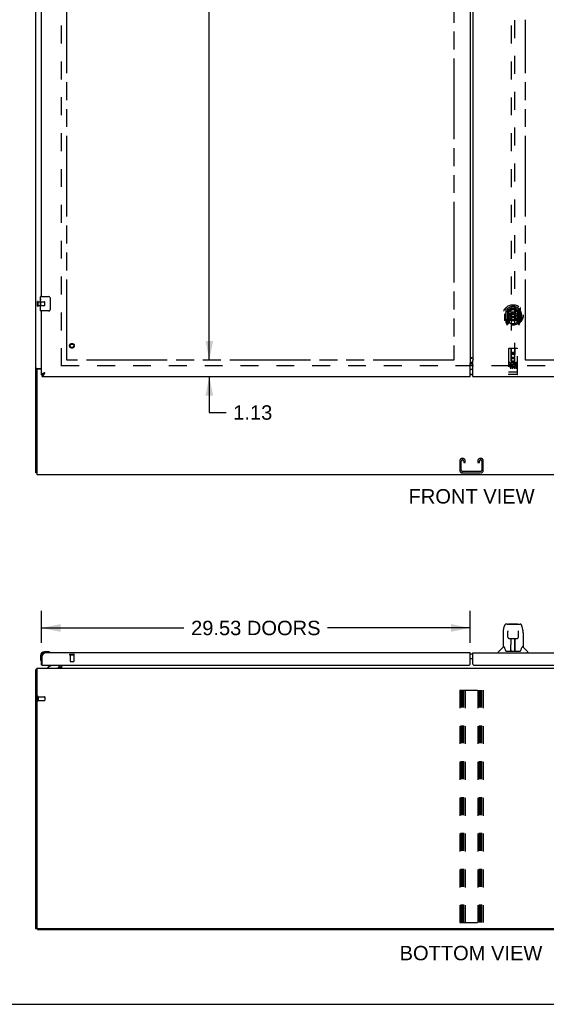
# Model space of a CAD drawing. Header units: inches. Extents: x 0 to 224, y 0 to 145.
# Tile 2 of 12: x 43 to 79, y 0 to 68. Entities that reach past the tile are written whole.
import ezdxf

# ---------------------------------------------------------------- set-up
doc = ezdxf.new("R2010")
doc.units = ezdxf.units.IN
doc.header["$LTSCALE"] = 12.342
doc.header["$MEASUREMENT"] = 0
doc.linetypes.add('HIDDEN', pattern=[0.2, 0.1, -0.1])
doc.linetypes.add('PHANTOM', pattern=[0.8, 0.45, -0.05, 0.1, -0.05, 0.1, -0.05])
doc.layers.get('0').update_dxf_attribs({"linetype": 'CONTINUOUS'})
for name, color, linetype in [('02___PRT_ALL_AXES', 7, 'CONTINUOUS'), ('AVAILABLE_DOOR_SPACE', 7, 'CONTINUOUS'), ('DEFAULT_2', 8, 'HIDDEN'), ('DIMENSIONS', 7, 'CONTINUOUS'), ('GASKET', 7, 'CONTINUOUS')]:
    doc.layers.add(name, color=color, linetype=linetype)
doc.styles.get("Standard").update_dxf_attribs({"font": 'arial.ttf'})
doc.dimstyles.new('DIMSTYLE_1', dxfattribs={"dimtxt": 0.99, "dimasz": 1.32, "dimexe": 0.09, "dimexo": 0.07, "dimgap": 0.0375, "dimtad": 0, "dimtih": 1, "dimtoh": 1, "dimzin": 4, "dimdsep": 46, "dimtxsty": 'Standard', "dimblk": '_FILLED', "dimblk1": '_FILLED', "dimblk2": '_FILLED', "dimcen": 0.09, "dimazin": 1, "dimtfac": 1, "dimtdec": 3, "dimtofl": 0, "dimtmove": 0, "dimatfit": 3, "dimldrblk": '_FILLED', "dimfxl": 1, "dimtolj": 1, "dimtzin": 4, "dimarcsym": 0})

# ---------------------------------------------------------------- blocks, each defined once
blk = doc.blocks.new('_FILLED')
at = {"color": 0, "linetype": 'ByBlock'}
blk.add_solid([(0, 0), (-1, 0.2), (-1, -0.2)], dxfattribs=at)
blk = doc.blocks.new('*D11')
at = {"layer": 'DIMENSIONS', "color": 2, "linetype": 'Continuous'}
for p, q in [((44.097, 24.883), (44.097, 27.097)), ((73.628, 24.883), (73.628, 27.097)), ((44.097, 25.909), (53.915, 25.909)), ((73.628, 25.909), (63.811, 25.909))]:
    blk.add_line(p, q, dxfattribs=at)
at = {"layer": 'DIMENSIONS', "color": 2, "linetype": 'Continuous', "xscale": 1.32, "yscale": 1.32, "zscale": 1.32, "rotation": 180}
blk.add_blockref('_FILLED', (44.097, 25.909), dxfattribs=at)
at = {"layer": 'DIMENSIONS', "color": 2, "linetype": 'Continuous', "xscale": 1.32, "yscale": 1.32, "zscale": 1.32}
blk.add_blockref('_FILLED', (73.628, 25.909), dxfattribs=at)
at = {"layer": 'DIMENSIONS', "color": 2, "linetype": 'Continuous', "insert": (58.863, 26.404), "char_height": 0.99, "width": 8.90632, "attachment_point": 2, "line_spacing_factor": 0.9}
blk.add_mtext('29.53 DOORS', dxfattribs=at)
blk = doc.blocks.new('*D16')
at = {"layer": 'DIMENSIONS', "color": 2, "linetype": 'Continuous'}
for p, q in [((72.503, 85.564), (70.286, 85.564)), ((73.628, 85.564), (76.268, 85.564))]:
    blk.add_line(p, q, dxfattribs=at)
at = {"layer": 'DIMENSIONS', "color": 2, "linetype": 'Continuous', "xscale": 1.32, "yscale": 1.32, "zscale": 1.32}
blk.add_blockref('_FILLED', (72.503, 85.564), dxfattribs=at)
at = {"layer": 'DIMENSIONS', "color": 2, "linetype": 'Continuous', "xscale": 1.32, "yscale": 1.32, "zscale": 1.32, "rotation": 180}
blk.add_blockref('_FILLED', (73.628, 85.564), dxfattribs=at)
at = {"layer": 'DIMENSIONS', "color": 2, "linetype": 'Continuous', "insert": (69.791, 86.059), "char_height": 0.99, "width": 2.6903, "attachment_point": 3, "line_spacing_factor": 0.9}
blk.add_mtext('1.13', dxfattribs=at)
blk = doc.blocks.new('*D20')
at = {"layer": 'DIMENSIONS', "color": 2, "linetype": 'Continuous'}
for p, q in [((55.659, 44.356), (55.659, 46.996)), ((55.659, 43.231), (55.659, 40.742)), ((55.659, 40.742), (56.814, 40.742))]:
    blk.add_line(p, q, dxfattribs=at)
at = {"layer": 'DIMENSIONS', "color": 2, "linetype": 'Continuous', "xscale": 1.32, "yscale": 1.32, "zscale": 1.32}
for p, rotation in [((55.659, 44.356), 270), ((55.659, 43.231), 90)]:
    blk.add_blockref('_FILLED', p, dxfattribs=dict(at, rotation=rotation))
at = {"layer": 'DIMENSIONS', "color": 2, "linetype": 'Continuous', "insert": (57.309, 41.237), "char_height": 0.99, "width": 2.6903, "attachment_point": 1, "line_spacing_factor": 0.9}
blk.add_mtext('1.13', dxfattribs=at)
blk = doc.blocks.new('*D21')
at = {"layer": 'DIMENSIONS', "color": 2, "linetype": 'Continuous'}
for p, q in [((55.659, 104.606), (55.659, 75.471)), ((55.659, 44.356), (55.659, 72.006))]:
    blk.add_line(p, q, dxfattribs=at)
at = {"layer": 'DIMENSIONS', "color": 2, "linetype": 'Continuous', "xscale": 1.32, "yscale": 1.32, "zscale": 1.32}
for p, rotation in [((55.659, 104.606), 90), ((55.659, 44.356), 270)]:
    blk.add_blockref('_FILLED', p, dxfattribs=dict(at, rotation=rotation))
at = {"layer": 'DIMENSIONS', "color": 2, "linetype": 'Continuous', "insert": (55.659, 74.976), "char_height": 0.99, "width": 3.45948, "attachment_point": 2, "line_spacing_factor": 0.9}
blk.add_mtext('60.25\\Ptyp.', dxfattribs=at)

msp = doc.modelspace()

# ---------------------------------------------------------------- linework, layer by layer
at = {"color": 3, "linetype": 'Continuous'}
for p, q in [((43.722, 36.585), (43.722, 108.377)), ((73.628, 104.707), (73.628, 44.255)), ((73.816, 104.572), (73.816, 44.39)), ((44.097, 48.731), (44.097, 73.981)), ((44.097, 43.335), (44.097, 47.731)), ((73.628, 43.231), (73.628, 44.121)), ((73.631, 44.454), (73.635, 44.455)), ((73.652, 44.21), (73.816, 44.21)), ((73.771, 44.52), (73.751, 44.513)), ((73.816, 44.39), (73.823, 44.39)), ((73.816, 43.231), (73.816, 44.331)), ((73.823, 44.39), (73.827, 44.385)), ((43.774, 43.661), (43.774, 36.481)), ((43.792, 43.773), (44.097, 43.773)), ((44.097, 43.721), (43.834, 43.721)), ((44.139, 43.231), (73.628, 43.231)), ((73.816, 43.231), (103.306, 43.231)), ((43.774, 36.481), (103.67, 36.481)), ((44.097, 23.351), (44.097, 23.959)), ((44.139, 23.371), (44.139, 23.959)), ((73.628, 24.205), (44.344, 24.205)), ((73.628, 23.414), (73.628, 24.205)), ((73.816, 23.414), (73.816, 24.205)), ((73.816, 24.205), (103.101, 24.205)), ((43.774, 23.147), (43.774, 5.262)), ((43.774, 23.147), (103.67, 23.147)), ((44.159, 23.351), (73.566, 23.351)), ((45.326, 23.187), (45.327, 23.185)), ((45.327, 23.185), (45.328, 23.185)), ((45.328, 23.185), (45.332, 23.178)), ((45.368, 23.29), (45.368, 23.351)), ((45.472, 23.351), (45.472, 23.147)), ((73.878, 23.351), (103.286, 23.351)), ((43.722, 5.199), (43.722, 23.043)), ((103.608, 5.199), (43.837, 5.199))]:
    msp.add_line(p, q, dxfattribs=at)
at = {"color": 7, "linetype": 'Continuous'}
for p, q in [((44.037, 48.57), (44.037, 48.716)), ((44.037, 48.313), (44.037, 48.346)), ((44.037, 48.116), (44.037, 48.147)), ((44.052, 48.731), (44.592, 48.731)), ((44.692, 48.631), (44.692, 47.831)), ((44.037, 47.746), (44.037, 47.885)), ((44.592, 47.731), (44.052, 47.731)), ((73.628, 44.101), (73.816, 44.101)), ((73.816, 44.111), (73.652, 44.111)), ((43.826, 43.733), (43.722, 43.733)), ((43.826, 43.721), (43.826, 43.733)), ((44.097, 43.335), (44.139, 43.335)), ((44.139, 43.231), (44.139, 43.335)), ((44.19, 43.346), (44.198, 43.35)), ((73.816, 43.361), (73.628, 43.361)), ((43.774, 36.585), (43.722, 36.585)), ((75.914, 25.714), (75.979, 26.019)), ((76.183, 26.174), (76.103, 26.174)), ((76.184, 26.174), (76.991, 26.174)), ((76.189, 26.174), (76.188, 26.174)), ((76.294, 26.185), (76.881, 26.185)), ((76.992, 26.174), (77.072, 26.174)), ((77.196, 26.019), (77.261, 25.714)), ((75.898, 25.571), (75.898, 24.599)), ((76.221, 25.662), (76.201, 25.662)), ((76.22, 25.698), (76.22, 25.694)), ((76.22, 25.694), (76.22, 25.69)), ((76.22, 25.69), (76.221, 25.682)), ((76.221, 25.682), (76.221, 25.671)), ((76.228, 25.267), (76.221, 25.671)), ((76.308, 25.189), (76.428, 25.189)), ((76.438, 24.343), (76.453, 25.19)), ((76.446, 24.774), (76.446, 25.19)), ((76.452, 25.126), (76.446, 25.126)), ((76.464, 25.19), (76.711, 25.19)), ((76.713, 24.323), (76.698, 25.19)), ((76.699, 25.126), (76.729, 25.126)), ((76.702, 25.19), (76.702, 25.126)), ((76.729, 24.323), (76.729, 25.19)), ((76.747, 25.189), (76.867, 25.189)), ((76.947, 25.267), (76.954, 25.679)), ((76.954, 25.688), (76.955, 25.692)), ((76.954, 25.679), (76.954, 25.688)), ((76.974, 25.662), (76.954, 25.662)), ((77.276, 25.57), (77.276, 24.599)), ((75.893, 24.593), (75.595, 24.295)), ((75.972, 24.599), (75.898, 24.599)), ((76.449, 24.965), (76.446, 24.965)), ((76.449, 24.953), (76.446, 24.953)), ((76.729, 24.965), (76.702, 24.965)), ((76.729, 24.953), (76.702, 24.953)), ((76.706, 24.725), (76.729, 24.725)), ((76.729, 24.721), (76.707, 24.721)), ((77.276, 24.599), (77.203, 24.599)), ((77.282, 24.593), (77.58, 24.295)), ((44.037, 24.002), (44.037, 23.746)), ((44.037, 23.746), (44.04, 23.708)), ((44.097, 23.959), (44.139, 23.959)), ((44.557, 24.265), (44.3, 24.265)), ((44.344, 24.205), (44.3, 24.205)), ((44.594, 24.262), (44.557, 24.265)), ((44.692, 24.218), (44.685, 24.22)), ((73.816, 24.101), (73.628, 24.101)), ((73.816, 23.781), (73.628, 23.781)), ((75.584, 24.205), (75.584, 24.268)), ((76.066, 24.347), (76.072, 24.339)), ((76.102, 24.323), (77.073, 24.323)), ((76.439, 24.395), (76.439, 24.369)), ((76.446, 24.323), (76.446, 24.328)), ((76.713, 24.369), (76.712, 24.395)), ((77.591, 24.205), (77.591, 24.268)), ((44.082, 23.617), (44.083, 23.613)), ((44.083, 23.613), (44.083, 23.612)), ((44.159, 23.351), (44.097, 23.351)), ((44.777, 23.324), (44.539, 23.186)), ((44.539, 23.147), (44.539, 23.186)), ((45.326, 23.351), (45.326, 23.304)), ((45.326, 23.186), (45.326, 23.187)), ((45.364, 23.148), (45.329, 23.183)), ((43.774, 23.043), (43.722, 23.043)), ((43.826, 5.199), (43.722, 5.199)), ((43.826, 5.147), (43.826, 5.2)), ((43.826, 5.147), (103.618, 5.147)), ((0, 0), (224.4, 0))]:
    msp.add_line(p, q, dxfattribs=at)
for points in [[(44.685, 48.667), (44.687, 48.661), (44.689, 48.656), (44.69, 48.65), (44.691, 48.643), (44.692, 48.637), (44.692, 48.631)], [(44.692, 47.831), (44.692, 47.825), (44.691, 47.818), (44.69, 47.812), (44.689, 47.806), (44.687, 47.8), (44.685, 47.795)], [(73.652, 44.111), (73.646, 44.111), (73.641, 44.111), (73.636, 44.112), (73.631, 44.112), (73.628, 44.112)], [(43.847, 43.75), (43.842, 43.748), (43.84, 43.747), (43.837, 43.746), (43.835, 43.744), (43.833, 43.743), (43.831, 43.741), (43.829, 43.74), (43.828, 43.739), (43.827, 43.737), (43.827, 43.736), (43.826, 43.734), (43.826, 43.733)], [(43.867, 43.773), (43.867, 43.771), (43.866, 43.77), (43.866, 43.768), (43.865, 43.766), (43.865, 43.764), (43.864, 43.763), (43.862, 43.761), (43.861, 43.76), (43.859, 43.758), (43.857, 43.757), (43.856, 43.755), (43.854, 43.754), (43.851, 43.753), (43.849, 43.752), (43.847, 43.75)], [(44.198, 43.35), (44.207, 43.354), (44.216, 43.359), (44.224, 43.364), (44.233, 43.37), (44.241, 43.377), (44.25, 43.384), (44.258, 43.391), (44.267, 43.398), (44.275, 43.406), (44.284, 43.414), (44.292, 43.423), (44.301, 43.432), (44.31, 43.441), (44.318, 43.45), (44.327, 43.459), (44.335, 43.468), (44.344, 43.477)], [(44.344, 43.477), (44.333, 43.47), (44.321, 43.463), (44.31, 43.456), (44.3, 43.449), (44.289, 43.442), (44.279, 43.435), (44.269, 43.428), (44.26, 43.421), (44.251, 43.413), (44.243, 43.406), (44.235, 43.399), (44.228, 43.392), (44.222, 43.385), (44.217, 43.378), (44.212, 43.371), (44.208, 43.363), (44.205, 43.356), (44.204, 43.352)], [(44.139, 43.335), (44.147, 43.335), (44.156, 43.336), (44.164, 43.338), (44.173, 43.34), (44.181, 43.343), (44.19, 43.346)], [(76.103, 26.174), (76.099, 26.174), (76.083, 26.172), (76.069, 26.167), (76.055, 26.16), (76.042, 26.152), (76.031, 26.142), (76.022, 26.13), (76.014, 26.118), (76.006, 26.105), (76, 26.09), (75.993, 26.074), (75.988, 26.055), (75.982, 26.034), (75.979, 26.019)], [(77.173, 26.096), (77.167, 26.109), (77.16, 26.12), (77.153, 26.131), (77.144, 26.141), (77.135, 26.15), (77.124, 26.158), (77.113, 26.164), (77.1, 26.169), (77.087, 26.172), (77.072, 26.174)], [(77.196, 26.019), (77.194, 26.031), (77.189, 26.05), (77.184, 26.067), (77.178, 26.082), (77.173, 26.096)], [(75.914, 25.714), (75.908, 25.682), (75.902, 25.64), (75.899, 25.597), (75.898, 25.571)], [(76.22, 25.702), (76.22, 25.703), (76.22, 25.702), (76.22, 25.702), (76.22, 25.701), (76.22, 25.7), (76.22, 25.699), (76.22, 25.698)], [(76.228, 25.267), (76.229, 25.255), (76.232, 25.242), (76.238, 25.23), (76.245, 25.219), (76.254, 25.21), (76.264, 25.202), (76.276, 25.196), (76.288, 25.192), (76.3, 25.19), (76.307, 25.189)], [(76.428, 25.189), (76.431, 25.189), (76.441, 25.19), (76.449, 25.19), (76.458, 25.19), (76.464, 25.19)], [(76.711, 25.19), (76.719, 25.19), (76.727, 25.19), (76.736, 25.19), (76.745, 25.189), (76.747, 25.189)], [(76.868, 25.189), (76.876, 25.19), (76.889, 25.192), (76.901, 25.197), (76.912, 25.203), (76.922, 25.211), (76.931, 25.221), (76.938, 25.232), (76.943, 25.244), (76.946, 25.257), (76.947, 25.267)], [(76.955, 25.692), (76.955, 25.696), (76.955, 25.698), (76.955, 25.699), (76.955, 25.701), (76.955, 25.701), (76.955, 25.702), (76.955, 25.702)], [(77.276, 25.57), (77.276, 25.598), (77.273, 25.64), (77.267, 25.683), (77.261, 25.714)], [(75.968, 24.599), (75.974, 24.589), (75.987, 24.561), (76.002, 24.526), (76.018, 24.483), (76.034, 24.434), (76.049, 24.387)], [(77.126, 24.387), (77.14, 24.433), (77.156, 24.481), (77.172, 24.524), (77.187, 24.56), (77.201, 24.589), (77.207, 24.599)], [(76.049, 24.387), (76.051, 24.379), (76.056, 24.366), (76.061, 24.355), (76.066, 24.347)], [(76.072, 24.339), (76.078, 24.333), (76.084, 24.328), (76.092, 24.325), (76.1, 24.323), (76.101, 24.323)], [(77.074, 24.323), (77.075, 24.323), (77.083, 24.325), (77.09, 24.328), (77.097, 24.333)], [(77.097, 24.333), (77.103, 24.339), (77.108, 24.346)], [(77.108, 24.346), (77.114, 24.355), (77.118, 24.366), (77.123, 24.378), (77.126, 24.387)], [(44.083, 23.612), (44.084, 23.61), (44.084, 23.61)]]:
    msp.add_lwpolyline(points, dxfattribs=at)
at = {"color": 3, "linetype": 'Continuous'}
for points in [[(73.622, 44.18), (73.62, 44.178), (73.619, 44.176), (73.618, 44.174), (73.617, 44.173), (73.616, 44.172), (73.616, 44.171), (73.615, 44.171), (73.615, 44.17), (73.615, 44.17), (73.615, 44.169), (73.616, 44.169), (73.616, 44.168), (73.617, 44.167), (73.617, 44.166), (73.618, 44.165), (73.619, 44.164), (73.619, 44.162), (73.62, 44.161), (73.621, 44.159), (73.622, 44.157), (73.622, 44.154), (73.623, 44.152), (73.624, 44.149), (73.624, 44.146), (73.625, 44.142), (73.626, 44.138), (73.627, 44.134), (73.627, 44.13), (73.628, 44.126), (73.628, 44.121)], [(73.626, 44.212), (73.631, 44.212), (73.636, 44.211), (73.641, 44.211), (73.646, 44.211), (73.652, 44.21)], [(73.751, 44.513), (73.741, 44.51), (73.731, 44.506), (73.721, 44.503), (73.712, 44.499), (73.703, 44.496), (73.694, 44.493), (73.686, 44.489), (73.678, 44.486), (73.67, 44.482), (73.663, 44.479), (73.657, 44.475), (73.651, 44.472), (73.646, 44.469), (73.641, 44.465), (73.637, 44.462), (73.634, 44.458), (73.632, 44.455), (73.631, 44.454)], [(73.635, 44.455), (73.65, 44.46), (73.665, 44.466), (73.68, 44.472), (73.695, 44.48), (73.71, 44.487), (73.726, 44.495), (73.741, 44.503), (73.756, 44.512), (73.771, 44.52)], [(73.828, 44.377), (73.827, 44.376), (73.827, 44.376), (73.826, 44.374), (73.825, 44.373), (73.825, 44.372), (73.824, 44.37), (73.823, 44.368), (73.823, 44.366), (73.822, 44.364), (73.821, 44.362), (73.821, 44.36), (73.82, 44.357), (73.82, 44.354), (73.819, 44.351), (73.818, 44.349), (73.818, 44.346), (73.817, 44.342), (73.817, 44.339), (73.816, 44.335), (73.816, 44.331)], [(73.827, 44.385), (73.827, 44.384), (73.828, 44.383), (73.829, 44.382), (73.829, 44.381), (73.829, 44.381), (73.829, 44.38), (73.829, 44.38), (73.829, 44.379), (73.828, 44.379), (73.828, 44.377)], [(43.758, 43.759), (43.754, 43.757), (43.75, 43.756), (43.746, 43.755), (43.743, 43.753), (43.74, 43.752), (43.737, 43.751), (43.734, 43.749), (43.731, 43.747), (43.729, 43.746), (43.727, 43.744), (43.726, 43.742), (43.724, 43.74), (43.723, 43.739), (43.723, 43.737), (43.722, 43.735), (43.722, 43.733)], [(43.792, 43.773), (43.79, 43.772), (43.788, 43.77), (43.785, 43.769), (43.781, 43.767), (43.778, 43.766), (43.774, 43.764), (43.77, 43.763), (43.766, 43.762), (43.758, 43.759)], [(44.207, 43.424), (44.194, 43.418), (44.181, 43.412), (44.169, 43.406), (44.158, 43.4), (44.148, 43.394), (44.139, 43.388), (44.13, 43.382), (44.123, 43.377), (44.116, 43.371), (44.11, 43.365), (44.106, 43.359), (44.102, 43.353), (44.099, 43.347), (44.098, 43.341), (44.097, 43.335)], [(44.344, 43.477), (44.328, 43.472), (44.312, 43.466), (44.296, 43.46), (44.28, 43.454), (44.264, 43.448), (44.249, 43.442), (44.235, 43.436), (44.22, 43.43), (44.207, 43.424)], [(44.258, 43.327), (44.267, 43.341), (44.275, 43.354), (44.284, 43.368), (44.292, 43.383), (44.301, 43.398), (44.31, 43.414), (44.318, 43.429), (44.327, 43.445), (44.335, 43.461), (44.344, 43.477)], [(44.139, 43.231), (44.147, 43.231), (44.156, 43.233), (44.164, 43.236), (44.173, 43.239), (44.181, 43.244), (44.19, 43.25), (44.198, 43.256), (44.207, 43.264), (44.216, 43.273), (44.224, 43.282), (44.233, 43.292), (44.241, 43.303), (44.25, 43.315), (44.258, 43.327)], [(44.139, 23.959), (44.147, 23.975), (44.156, 23.991), (44.164, 24.007), (44.173, 24.022), (44.181, 24.038), (44.19, 24.053), (44.198, 24.068), (44.207, 24.082), (44.216, 24.096), (44.224, 24.109), (44.233, 24.121), (44.241, 24.133), (44.25, 24.144), (44.258, 24.154), (44.267, 24.164), (44.275, 24.172), (44.284, 24.18), (44.292, 24.186), (44.301, 24.192), (44.31, 24.197), (44.318, 24.2), (44.327, 24.203), (44.335, 24.205), (44.344, 24.205)], [(43.758, 23.059), (43.75, 23.057), (43.746, 23.057), (43.743, 23.056), (43.74, 23.055), (43.737, 23.054), (43.734, 23.054), (43.731, 23.053), (43.729, 23.052), (43.727, 23.051), (43.726, 23.05), (43.724, 23.048), (43.723, 23.047), (43.723, 23.046), (43.722, 23.045), (43.722, 23.043)], [(43.774, 23.063), (43.774, 23.063), (43.77, 23.062), (43.766, 23.061), (43.762, 23.06), (43.758, 23.059)], [(45.325, 23.188), (45.325, 23.188), (45.326, 23.187), (45.326, 23.187), (45.326, 23.187)], [(45.332, 23.178), (45.334, 23.176), (45.335, 23.174), (45.337, 23.172), (45.339, 23.17)], [(45.339, 23.17), (45.341, 23.168), (45.343, 23.165), (45.345, 23.163), (45.347, 23.161), (45.349, 23.158), (45.352, 23.156), (45.354, 23.154), (45.356, 23.152), (45.359, 23.15), (45.361, 23.149), (45.363, 23.148)]]:
    msp.add_lwpolyline(points, dxfattribs=at)
at = {"color": 7, "linetype": 'Continuous'}
for centre, radius, start, end in [((44.052, 48.716), 0.015, 90, 180), ((44.592, 48.631), 0.1, 21.19986, 90), ((44.052, 47.746), 0.015, 180, 270), ((44.592, 47.831), 0.1, 270, 338.79459), ((73.726, 43.921), 0.18, 90, 122.81069), ((73.726, 43.541), 0.18, 237.18931, 270), ((76.294, 26.166), 0.0197, 90, 156.39296), ((76.881, 26.166), 0.0197, 23.60704, 90), ((75.907, 24.579), 0.0197, 90, 135), ((77.268, 24.579), 0.0197, 45, 90), ((44.3, 24.002), 0.263, 90, 180), ((44.287, 23.746), 0.25, 180, 210.88989), ((44.3, 24.002), 0.203, 90, 180), ((44.557, 24.015), 0.25, 59.11011, 90), ((44.677, 24.22), 0.015, 270, 353.62041), ((44.677, 24.217), 0.015, 6.37959, 59.11011), ((75.623, 24.268), 0.0394, 135, 180), ((76.458, 24.343), 0.0197, 179, 270), ((76.458, 24.343), 0.0197, 260.73897, 269.92316), ((76.693, 24.343), 0.0197, 270, 1), ((76.693, 24.343), 0.0197, 270.07713, 272.64688), ((77.552, 24.268), 0.0394, 0, 45), ((44.086, 23.625), 0.015, 210.88989, 263.62041), ((44.082, 23.625), 0.015, 276.37959, 360), ((44.727, 23.411), 0.1, 300.09201, 323.45319), ((45.169, 23.304), 0.157, 270, 360), ((45.226, 23.29), 0.246, 324.67352, 360)]:
    msp.add_arc(centre, radius, start, end, dxfattribs=at)
at = {"color": 3, "linetype": 'Continuous'}
for centre, radius, start, end in [((43.834, 43.661), 0.06, 90, 180), ((44.344, 23.959), 0.246, 90, 180), ((44.159, 23.371), 0.02, 180, 270), ((45.226, 23.29), 0.142, 270, 360), ((73.566, 23.414), 0.0625, 270, 360), ((73.878, 23.414), 0.0625, 180, 270), ((43.837, 5.262), 0.0625, 180, 270)]:
    msp.add_arc(centre, radius, start, end, dxfattribs=at)
at = {"color": 7, "linetype": 'Continuous'}
for centre, major_axis, start_param, end_param in [((76.438, 24.363), (0, 0.0394), -2.940151, -2.835574), ((76.713, 24.363), (0.0394, 0), -1.876815, -1.570796)]:
    msp.add_ellipse(centre, major_axis=major_axis, ratio=1, start_param=start_param, end_param=end_param, dxfattribs=at)
at = {"layer": '02___PRT_ALL_AXES', "color": 8, "linetype": 'HIDDEN'}
for p, q in [((43.869, 48.107), (43.869, 48.355)), ((43.869, 48.355), (44.316, 48.355)), ((43.869, 48.107), (44.316, 48.107)), ((76.87, 44.192), (76.305, 44.192)), ((76.443, 44.07), (76.351, 44.07)), ((76.351, 44.07), (76.351, 44.027)), ((76.819, 44.07), (76.663, 44.07)), ((76.663, 44.07), (76.663, 44.057)), ((76.819, 44.07), (76.819, 44.027)), ((76.443, 44.027), (76.351, 44.027)), ((76.447, 43.984), (76.401, 43.984)), ((76.507, 43.899), (76.414, 43.899)), ((76.507, 43.857), (76.414, 43.857)), ((76.443, 43.943), (76.415, 43.943)), ((76.507, 43.899), (76.507, 43.857)), ((76.639, 43.905), (76.656, 43.866)), ((76.663, 44.034), (76.65, 44.016)), ((76.66, 44.059), (76.663, 44.057)), ((76.663, 44.034), (76.663, 43.857)), ((76.819, 43.857), (76.663, 43.857)), ((76.819, 44.027), (76.706, 44.027)), ((76.706, 44.027), (76.706, 43.984)), ((76.798, 43.984), (76.706, 43.984)), ((76.798, 43.941), (76.706, 43.941)), ((76.706, 43.941), (76.706, 43.899)), ((76.819, 43.899), (76.706, 43.899)), ((76.798, 43.984), (76.798, 43.941)), ((76.819, 43.899), (76.819, 43.857)), ((76.87, 43.364), (76.305, 43.364)), ((46.077, 24.058), (46.077, 23.611)), ((46.077, 24.058), (46.325, 24.058)), ((46.325, 24.058), (46.325, 23.611)), ((43.869, 21.167), (43.869, 20.919)), ((43.869, 21.167), (44.316, 21.167)), ((43.869, 20.919), (44.316, 20.919))]:
    msp.add_line(p, q, dxfattribs=at)
at = {"layer": '02___PRT_ALL_AXES', "color": 7, "linetype": 'Continuous'}
for p, q in [((44.037, 48.57), (44.037, 48.716)), ((44.037, 48.313), (44.037, 48.569)), ((44.043, 48.514), (44.037, 48.514)), ((44.037, 48.346), (44.044, 48.346)), ((44.037, 47.746), (44.037, 48.31)), ((44.039, 48.283), (44.037, 48.283)), ((44.037, 48.152), (44.043, 48.152)), ((44.039, 48.285), (44.04, 48.263)), ((44.044, 48.346), (44.044, 48.482)), ((44.037, 48.116), (44.044, 48.116)), ((44.037, 48.053), (44.044, 48.053)), ((44.037, 47.885), (44.044, 47.885)), ((44.044, 47.885), (44.044, 48.116))]:
    msp.add_line(p, q, dxfattribs=at)
for points in [[(44.037, 48.57), (44.037, 48.567), (44.038, 48.562), (44.038, 48.557), (44.04, 48.543)], [(44.037, 48.313), (44.037, 48.304), (44.038, 48.295), (44.039, 48.285)], [(44.04, 48.543), (44.041, 48.536), (44.042, 48.528), (44.043, 48.519)], [(44.04, 48.263), (44.041, 48.252), (44.042, 48.24), (44.043, 48.227), (44.044, 48.215), (44.044, 48.202), (44.044, 48.189), (44.044, 48.176), (44.044, 48.163), (44.043, 48.151), (44.042, 48.139), (44.041, 48.127)], [(44.043, 48.519), (44.043, 48.51), (44.044, 48.501), (44.044, 48.492), (44.044, 48.482)]]:
    msp.add_lwpolyline(points, dxfattribs=at)
at = {"layer": '02___PRT_ALL_AXES', "color": 8, "linetype": 'HIDDEN'}
for centre, radius in [((46.201, 45.335), 0.124), ((76.587, 44.809), 0.085)]:
    msp.add_circle(centre, radius, dxfattribs=at)
for centre, radius, start, end in [((76.443, 44.006), 0.0635, 270, 90), ((76.613, 43.963), 0.107, 64.26362, 293.40274), ((76.414, 43.921), 0.0644, 102.29948, 270.07752), ((76.414, 43.921), 0.0219, 89.90115, 270), ((76.443, 44.005), 0.0219, 280.307, 90), ((76.613, 43.963), 0.0639, 54.88948, 293.40261)]:
    msp.add_arc(centre, radius, start, end, dxfattribs=at)
at = {"layer": '02___PRT_ALL_AXES', "color": 7, "linetype": 'Continuous'}
for start, end in [(175.10153, 175.5324), (170.84979, 171.3733)]:
    msp.add_arc((44.3, 24.002), 0.263, start, end, dxfattribs=at)
msp.add_ellipse((44.3, 48.147), major_axis=(0.263, 0), ratio=0.432808, start_param=3.141593, end_param=3.321581, dxfattribs=at)
at = {"layer": 'AVAILABLE_DOOR_SPACE', "color": 4, "linetype": 'PHANTOM'}
for p, q in [((45.847, 44.356), (45.847, 104.606)), ((72.503, 104.606), (72.503, 44.356)), ((77.441, 44.356), (77.441, 67.785)), ((72.503, 44.356), (45.847, 44.356)), ((101.597, 44.356), (77.441, 44.356))]:
    msp.add_line(p, q, dxfattribs=at)
at = {"layer": 'DEFAULT_2', "color": 8, "linetype": 'HIDDEN'}
for p, q in [((45.472, 43.929), (45.472, 105.033)), ((76.462, 72.311), (76.462, 44.309)), ((76.712, 44.309), (76.712, 72.311)), ((43.826, 48.089), (43.826, 48.373)), ((43.869, 48.089), (43.869, 48.373)), ((44.326, 48.117), (44.326, 48.345)), ((76.005, 47.462), (76.02, 47.462)), ((76.005, 47.462), (76.005, 47.074)), ((76.012, 47.527), (76.013, 47.53)), ((76.012, 47.07), (76.012, 47.527)), ((76.087, 47.946), (76.087, 46.979)), ((76.205, 47.892), (76.205, 46.876)), ((76.212, 47.886), (76.212, 46.882)), ((76.305, 47.144), (76.305, 47.776)), ((76.312, 47.846), (76.312, 47.743)), ((76.424, 47.118), (76.455, 47.462)), ((76.425, 47.802), (76.455, 47.462)), ((76.72, 47.462), (76.455, 47.462)), ((76.75, 47.802), (76.72, 47.462)), ((76.751, 47.118), (76.72, 47.462)), ((76.862, 47.743), (76.862, 47.846)), ((76.87, 47.776), (76.87, 47.144)), ((76.962, 47.886), (76.962, 46.882)), ((76.97, 47.892), (76.97, 46.876)), ((77.087, 46.979), (77.087, 47.946)), ((77.17, 47.462), (77.155, 47.462)), ((77.162, 47.527), (77.162, 47.53)), ((77.162, 47.07), (77.162, 47.527)), ((77.17, 47.462), (77.17, 47.074)), ((76.092, 46.968), (76.162, 46.793)), ((76.205, 47.133), (76.145, 47.133)), ((76.145, 47.133), (76.145, 46.983)), ((76.145, 46.983), (76.205, 46.983)), ((76.183, 47.055), (76.153, 47.009)), ((76.157, 47.001), (76.212, 47.001)), ((76.183, 46.891), (76.188, 46.888)), ((76.191, 46.796), (76.205, 46.876)), ((76.282, 46.832), (76.212, 46.941)), ((76.215, 47.115), (76.215, 46.907)), ((76.305, 47.135), (76.232, 47.135)), ((76.312, 47.182), (76.312, 46.929)), ((76.862, 46.929), (76.862, 47.182)), ((76.942, 47.135), (76.87, 47.135)), ((76.962, 46.941), (76.892, 46.832)), ((76.96, 46.907), (76.96, 47.115)), ((76.962, 47.001), (77.017, 47.001)), ((77.03, 47.133), (76.97, 47.133)), ((76.97, 46.983), (77.03, 46.983)), ((76.97, 46.876), (76.984, 46.796)), ((76.991, 46.89), (76.991, 46.891)), ((76.991, 46.891), (76.992, 46.891)), ((76.991, 46.891), (76.992, 46.891)), ((77.022, 47.009), (76.992, 47.055)), ((77.013, 46.793), (77.083, 46.968)), ((77.03, 46.983), (77.03, 47.133)), ((76.275, 45.119), (76.275, 43.394)), ((76.87, 45.149), (76.305, 45.149)), ((76.461, 44.309), (76.457, 45.119)), ((76.587, 44.881), (76.525, 44.845)), ((76.525, 44.845), (76.535, 44.839)), ((76.525, 44.845), (76.525, 44.773)), ((76.525, 44.773), (76.535, 44.779)), ((76.525, 44.773), (76.587, 44.737)), ((76.587, 44.87), (76.535, 44.839)), ((76.535, 44.839), (76.535, 44.779)), ((76.535, 44.779), (76.587, 44.748)), ((76.65, 44.845), (76.587, 44.881)), ((76.587, 44.881), (76.587, 44.87)), ((76.64, 44.839), (76.587, 44.87)), ((76.587, 44.748), (76.64, 44.779)), ((76.587, 44.737), (76.65, 44.773)), ((76.587, 44.737), (76.587, 44.748)), ((76.65, 44.845), (76.64, 44.839)), ((76.64, 44.779), (76.64, 44.839)), ((76.65, 44.773), (76.64, 44.779)), ((76.65, 44.773), (76.65, 44.845)), ((76.714, 44.309), (76.717, 45.119)), ((76.9, 43.394), (76.9, 45.119)), ((76.305, 44.192), (76.87, 44.192)), ((76.376, 44.176), (76.548, 44.176)), ((76.4, 44.061), (76.4, 43.755)), ((76.46, 44.559), (76.715, 44.559)), ((76.461, 44.309), (76.462, 44.309)), ((76.462, 44.309), (76.712, 44.309)), ((76.672, 44.434), (76.502, 44.434)), ((76.525, 44.061), (76.525, 43.755)), ((76.626, 44.176), (76.798, 44.176)), ((76.65, 44.061), (76.65, 43.755)), ((76.712, 44.309), (76.714, 44.309)), ((76.775, 44.061), (76.775, 43.755)), ((45.472, 43.981), (101.972, 43.981)), ((76.293, 43.522), (76.292, 43.522)), ((76.294, 43.522), (76.293, 43.522)), ((76.293, 43.522), (76.293, 43.522)), ((76.295, 43.522), (76.294, 43.522)), ((76.296, 43.522), (76.295, 43.522)), ((76.297, 43.522), (76.296, 43.522)), ((76.298, 43.522), (76.297, 43.522)), ((76.297, 43.522), (76.297, 43.522)), ((76.299, 43.522), (76.298, 43.522)), ((76.3, 43.522), (76.299, 43.522)), ((76.301, 43.522), (76.3, 43.522)), ((76.302, 43.522), (76.301, 43.522)), ((76.303, 43.522), (76.302, 43.522)), ((76.302, 43.522), (76.302, 43.522)), ((76.304, 43.522), (76.303, 43.522)), ((76.305, 43.522), (76.304, 43.522)), ((76.87, 43.522), (76.305, 43.522)), ((76.87, 43.522), (76.871, 43.522)), ((76.871, 43.522), (76.872, 43.522)), ((76.872, 43.522), (76.873, 43.522)), ((76.873, 43.522), (76.874, 43.522)), ((76.874, 43.522), (76.875, 43.522)), ((76.875, 43.522), (76.876, 43.522)), ((76.875, 43.522), (76.875, 43.522)), ((76.876, 43.522), (76.877, 43.522)), ((76.877, 43.522), (76.878, 43.522)), ((76.878, 43.522), (76.879, 43.522)), ((76.879, 43.522), (76.88, 43.522)), ((76.879, 43.522), (76.879, 43.522)), ((76.88, 43.522), (76.881, 43.522)), ((76.881, 43.522), (76.882, 43.522)), ((76.882, 43.522), (76.883, 43.522)), ((76.883, 43.523), (76.884, 43.523)), ((76.883, 43.522), (76.883, 43.523)), ((76.555, 43.364), (76.37, 43.364)), ((76.805, 43.364), (76.62, 43.364)), ((72.91, 37.405), (72.91, 36.765)), ((73.014, 36.779), (73.014, 37.391)), ((73.105, 37.585), (73.09, 37.585)), ((73.181, 37.391), (73.181, 37.304)), ((73.181, 37.304), (73.285, 37.304)), ((73.285, 37.304), (73.285, 37.405)), ((74.16, 37.405), (74.16, 37.304)), ((74.16, 37.304), (74.264, 37.304)), ((74.264, 37.304), (74.264, 37.391)), ((74.355, 37.585), (74.34, 37.585)), ((74.431, 37.391), (74.431, 36.779)), ((74.535, 36.765), (74.535, 37.405)), ((74.341, 36.689), (73.104, 36.689)), ((73.09, 36.585), (74.355, 36.585)), ((46.059, 24.101), (46.343, 24.101)), ((46.059, 24.058), (46.343, 24.058)), ((46.087, 23.601), (46.315, 23.601)), ((43.826, 21.185), (43.826, 20.901)), ((43.869, 21.185), (43.869, 20.901)), ((44.326, 21.157), (44.326, 20.929)), ((72.91, 21.626), (72.91, 5.626)), ((72.91, 21.626), (74.535, 21.626)), ((73.014, 5.626), (73.014, 21.626)), ((73.104, 5.626), (73.104, 21.626)), ((73.181, 5.626), (73.181, 21.626)), ((73.285, 21.626), (73.285, 5.626)), ((74.16, 21.626), (74.16, 5.626)), ((74.264, 5.626), (74.264, 21.626)), ((74.354, 5.626), (74.354, 21.626)), ((74.431, 5.626), (74.431, 21.626)), ((74.535, 21.626), (74.535, 5.626)), ((72.91, 5.626), (74.535, 5.626))]:
    msp.add_line(p, q, dxfattribs=at)
for points in [[(76.133, 47.677), (76.132, 47.676), (76.13, 47.675), (76.129, 47.673), (76.127, 47.672), (76.125, 47.67), (76.124, 47.669), (76.122, 47.667), (76.12, 47.665), (76.118, 47.664), (76.117, 47.662), (76.115, 47.66), (76.113, 47.658), (76.111, 47.656), (76.109, 47.654), (76.107, 47.651), (76.105, 47.649), (76.103, 47.646), (76.101, 47.644), (76.099, 47.641), (76.097, 47.639), (76.095, 47.636), (76.092, 47.633), (76.09, 47.63), (76.088, 47.626), (76.085, 47.623), (76.083, 47.62), (76.08, 47.616), (76.078, 47.612), (76.075, 47.608), (76.072, 47.604), (76.07, 47.6), (76.067, 47.596), (76.064, 47.591), (76.061, 47.586), (76.058, 47.581), (76.055, 47.576)], [(76.4, 47.819), (76.405, 47.821), (76.41, 47.822), (76.416, 47.824), (76.421, 47.825), (76.427, 47.826), (76.432, 47.828), (76.438, 47.829), (76.443, 47.83), (76.448, 47.831), (76.454, 47.832), (76.459, 47.833), (76.465, 47.834), (76.47, 47.835), (76.476, 47.836), (76.482, 47.837), (76.487, 47.838), (76.493, 47.839), (76.498, 47.839), (76.504, 47.84), (76.509, 47.841), (76.515, 47.841), (76.52, 47.842), (76.526, 47.842), (76.532, 47.843), (76.537, 47.843), (76.543, 47.844), (76.548, 47.844), (76.554, 47.844), (76.559, 47.844), (76.565, 47.845), (76.571, 47.845), (76.576, 47.845), (76.582, 47.845), (76.587, 47.845), (76.593, 47.845), (76.599, 47.845), (76.604, 47.845), (76.61, 47.845), (76.615, 47.844), (76.621, 47.844), (76.627, 47.844), (76.632, 47.844), (76.638, 47.843), (76.643, 47.843), (76.649, 47.842), (76.655, 47.842), (76.66, 47.841), (76.666, 47.841), (76.671, 47.84), (76.677, 47.839), (76.682, 47.839), (76.688, 47.838), (76.693, 47.837), (76.699, 47.836), (76.704, 47.835), (76.71, 47.834), (76.715, 47.833), (76.721, 47.832), (76.726, 47.831), (76.732, 47.83), (76.737, 47.829), (76.743, 47.828), (76.748, 47.826), (76.754, 47.825), (76.759, 47.824), (76.765, 47.822), (76.77, 47.821), (76.775, 47.819)], [(77.12, 47.576), (77.117, 47.581), (77.114, 47.586), (77.111, 47.591), (77.108, 47.596), (77.105, 47.6), (77.102, 47.604), (77.1, 47.608), (77.097, 47.612), (77.095, 47.616), (77.092, 47.62), (77.09, 47.623), (77.087, 47.626), (77.085, 47.63), (77.083, 47.633), (77.08, 47.636), (77.078, 47.639), (77.076, 47.641), (77.074, 47.644), (77.072, 47.646), (77.07, 47.649), (77.068, 47.651), (77.066, 47.654), (77.064, 47.656), (77.062, 47.658), (77.06, 47.66), (77.058, 47.662), (77.056, 47.664), (77.055, 47.665), (77.053, 47.667), (77.051, 47.669), (77.05, 47.67), (77.048, 47.672), (77.046, 47.673), (77.045, 47.675), (77.043, 47.676), (77.042, 47.677)], [(76.37, 44.175), (76.37, 44.175), (76.37, 44.175), (76.37, 44.175), (76.37, 44.175), (76.37, 44.175), (76.37, 44.175), (76.371, 44.175), (76.371, 44.175), (76.371, 44.175), (76.371, 44.175), (76.371, 44.175), (76.371, 44.175), (76.371, 44.175), (76.371, 44.175), (76.371, 44.175), (76.372, 44.175), (76.372, 44.175), (76.372, 44.175), (76.372, 44.175), (76.372, 44.175), (76.372, 44.175), (76.372, 44.175), (76.372, 44.175), (76.373, 44.175), (76.373, 44.175), (76.373, 44.175), (76.373, 44.176), (76.373, 44.176), (76.373, 44.176), (76.374, 44.176), (76.374, 44.176), (76.374, 44.176), (76.374, 44.176), (76.374, 44.176), (76.374, 44.176), (76.375, 44.176), (76.375, 44.176), (76.375, 44.176), (76.375, 44.176), (76.375, 44.176), (76.376, 44.176), (76.376, 44.176), (76.376, 44.176), (76.376, 44.176), (76.376, 44.176)], [(76.548, 44.176), (76.549, 44.176), (76.549, 44.176), (76.549, 44.176), (76.549, 44.176), (76.549, 44.176), (76.55, 44.176), (76.55, 44.176), (76.55, 44.176), (76.55, 44.176), (76.55, 44.176), (76.551, 44.176), (76.551, 44.176), (76.551, 44.176), (76.551, 44.176), (76.551, 44.176), (76.551, 44.176), (76.552, 44.176), (76.552, 44.176), (76.552, 44.176), (76.552, 44.175), (76.552, 44.175), (76.552, 44.175), (76.552, 44.175), (76.553, 44.175), (76.553, 44.175), (76.553, 44.175), (76.553, 44.175), (76.553, 44.175), (76.553, 44.175), (76.553, 44.175), (76.553, 44.175), (76.554, 44.175), (76.554, 44.175), (76.554, 44.175), (76.554, 44.175), (76.554, 44.175), (76.554, 44.175), (76.554, 44.175), (76.554, 44.175), (76.554, 44.175), (76.555, 44.175), (76.555, 44.175), (76.555, 44.175), (76.555, 44.175), (76.555, 44.175), (76.555, 44.175)], [(76.62, 44.175), (76.62, 44.175), (76.62, 44.175), (76.62, 44.175), (76.62, 44.175), (76.62, 44.175), (76.621, 44.175), (76.621, 44.175), (76.621, 44.175), (76.621, 44.175), (76.621, 44.175), (76.621, 44.175), (76.621, 44.175), (76.621, 44.175), (76.621, 44.175), (76.621, 44.175), (76.622, 44.175), (76.622, 44.175), (76.622, 44.175), (76.622, 44.175), (76.622, 44.175), (76.622, 44.175), (76.622, 44.175), (76.623, 44.175), (76.623, 44.175), (76.623, 44.175), (76.623, 44.175), (76.623, 44.176), (76.623, 44.176), (76.623, 44.176), (76.624, 44.176), (76.624, 44.176), (76.624, 44.176), (76.624, 44.176), (76.624, 44.176), (76.624, 44.176), (76.625, 44.176), (76.625, 44.176), (76.625, 44.176), (76.625, 44.176), (76.625, 44.176), (76.626, 44.176), (76.626, 44.176), (76.626, 44.176), (76.626, 44.176), (76.626, 44.176)], [(76.798, 44.176), (76.799, 44.176), (76.799, 44.176), (76.799, 44.176), (76.799, 44.176), (76.799, 44.176), (76.8, 44.176), (76.8, 44.176), (76.8, 44.176), (76.8, 44.176), (76.8, 44.176), (76.801, 44.176), (76.801, 44.176), (76.801, 44.176), (76.801, 44.176), (76.801, 44.176), (76.801, 44.176), (76.802, 44.176), (76.802, 44.176), (76.802, 44.176), (76.802, 44.175), (76.802, 44.175), (76.802, 44.175), (76.802, 44.175), (76.803, 44.175), (76.803, 44.175), (76.803, 44.175), (76.803, 44.175), (76.803, 44.175), (76.803, 44.175), (76.803, 44.175), (76.803, 44.175), (76.804, 44.175), (76.804, 44.175), (76.804, 44.175), (76.804, 44.175), (76.804, 44.175), (76.804, 44.175), (76.804, 44.175), (76.804, 44.175), (76.804, 44.175), (76.805, 44.175), (76.805, 44.175), (76.805, 44.175), (76.805, 44.175), (76.805, 44.175), (76.805, 44.175)], [(76.292, 43.522), (76.291, 43.523), (76.291, 43.523), (76.29, 43.523), (76.29, 43.523), (76.29, 43.523), (76.289, 43.523), (76.289, 43.523), (76.289, 43.523), (76.288, 43.523), (76.288, 43.523), (76.288, 43.523), (76.287, 43.523), (76.287, 43.523), (76.287, 43.523), (76.286, 43.523), (76.286, 43.523), (76.286, 43.524), (76.285, 43.524), (76.285, 43.524), (76.285, 43.524), (76.284, 43.524), (76.284, 43.524), (76.284, 43.524), (76.283, 43.524), (76.283, 43.524), (76.283, 43.524), (76.283, 43.524), (76.282, 43.524), (76.282, 43.524), (76.282, 43.524), (76.282, 43.525), (76.281, 43.525), (76.281, 43.525), (76.281, 43.525), (76.28, 43.525), (76.28, 43.525), (76.28, 43.525), (76.28, 43.525), (76.28, 43.525), (76.279, 43.525), (76.279, 43.525), (76.279, 43.526), (76.279, 43.526), (76.279, 43.526), (76.278, 43.526), (76.278, 43.526), (76.278, 43.526), (76.278, 43.526), (76.278, 43.526), (76.277, 43.526), (76.277, 43.526), (76.277, 43.526), (76.277, 43.527), (76.277, 43.527), (76.277, 43.527), (76.277, 43.527), (76.276, 43.527), (76.276, 43.527), (76.276, 43.527), (76.276, 43.527), (76.276, 43.527), (76.276, 43.527), (76.276, 43.528), (76.276, 43.528), (76.276, 43.528), (76.275, 43.528), (76.275, 43.528), (76.275, 43.528), (76.275, 43.528), (76.275, 43.528), (76.275, 43.528), (76.275, 43.528), (76.275, 43.529), (76.275, 43.529), (76.275, 43.529), (76.275, 43.529), (76.275, 43.529), (76.275, 43.529), (76.275, 43.529)], [(76.884, 43.523), (76.884, 43.523), (76.885, 43.523), (76.885, 43.523), (76.886, 43.523), (76.886, 43.523), (76.886, 43.523), (76.887, 43.523), (76.887, 43.523), (76.887, 43.523), (76.888, 43.523), (76.888, 43.523), (76.888, 43.523), (76.889, 43.523), (76.889, 43.523), (76.889, 43.524), (76.89, 43.524), (76.89, 43.524), (76.89, 43.524), (76.891, 43.524), (76.891, 43.524), (76.891, 43.524), (76.891, 43.524), (76.892, 43.524), (76.892, 43.524), (76.892, 43.524), (76.893, 43.524), (76.893, 43.524), (76.893, 43.524), (76.893, 43.525), (76.894, 43.525), (76.894, 43.525), (76.894, 43.525), (76.894, 43.525), (76.895, 43.525), (76.895, 43.525), (76.895, 43.525), (76.895, 43.525), (76.896, 43.525), (76.896, 43.525), (76.896, 43.526), (76.896, 43.526), (76.896, 43.526), (76.897, 43.526), (76.897, 43.526), (76.897, 43.526), (76.897, 43.526), (76.897, 43.526), (76.898, 43.526), (76.898, 43.526), (76.898, 43.526), (76.898, 43.527), (76.898, 43.527), (76.898, 43.527), (76.898, 43.527), (76.899, 43.527), (76.899, 43.527), (76.899, 43.527), (76.899, 43.527), (76.899, 43.527), (76.899, 43.527), (76.899, 43.528), (76.899, 43.528), (76.899, 43.528), (76.899, 43.528), (76.9, 43.528), (76.9, 43.528), (76.9, 43.528), (76.9, 43.528), (76.9, 43.528), (76.9, 43.528), (76.9, 43.529), (76.9, 43.529), (76.9, 43.529), (76.9, 43.529), (76.9, 43.529), (76.9, 43.529), (76.9, 43.529)]]:
    msp.add_lwpolyline(points, dxfattribs=at)
for centre, radius in [((76.587, 47.462), 0.7), ((76.587, 47.462), 0.35), ((76.587, 47.462), 0.335), ((76.587, 47.462), 0.205), ((76.587, 47.462), 0.133), ((46.201, 45.335), 0.164), ((46.201, 45.335), 0.124), ((76.587, 44.809), 0.0845)]:
    msp.add_circle(centre, radius, dxfattribs=at)
for centre, radius, start, end in [((43.848, 48.373), 0.0215, 360, 180), ((44.316, 48.345), 0.01, 360, 90), ((43.848, 48.089), 0.0215, 180, 0), ((44.316, 48.117), 0.01, 270, 0), ((76.587, 47.46), 0.583, 0.24643, 179.75357), ((76.032, 47.527), 0.02, 172.33782, 180), ((76.587, 47.452), 0.58, 7.66218, 172.33782), ((76.102, 47.946), 0.015, 135.07479, 180), ((76.587, 47.145), 0.7, 49.52902, 130.47098), ((76.22, 47.892), 0.015, 130.35871, 180), ((76.232, 47.886), 0.02, 129.33785, 179.99835), ((76.32, 47.776), 0.015, 112.9863, 180), ((76.587, 47.452), 0.48, 55.04613, 124.95387), ((76.342, 47.743), 0.03, 180, 311.12608), ((76.587, 47.462), 0.343, 48.87392, 131.12608), ((76.405, 47.8), 0.02, 5.07961, 105.57516), ((76.77, 47.8), 0.02, 74.42484, 174.92039), ((76.832, 47.743), 0.03, 228.87392, 360), ((76.855, 47.776), 0.015, 0, 67.0137), ((76.942, 47.886), 0.02, 0, 50.65944), ((76.955, 47.892), 0.015, 0, 49.64129), ((77.072, 47.946), 0.015, 0, 44.92521), ((77.142, 47.527), 0.02, 0, 7.66218), ((76.032, 47.07), 0.02, 180, 215.29614), ((76.102, 46.979), 0.015, 180, 224.92521), ((76.157, 47.006), 0.005, 147.32076, 270), ((76.176, 46.798), 0.015, 201.80415, 350), ((76.587, 47.775), 0.7, 233.23192, 306.76808), ((76.192, 46.909), 0.02, 234.48737, 360), ((76.024, 47.157), 0.188, 327.32076, 360), ((76.195, 46.907), 0.02, 234.74574, 360), ((76.232, 47.115), 0.02, 90, 180), ((76.232, 46.882), 0.02, 180, 238.52955), ((76.235, 47.115), 0.02, 90, 180), ((76.301, 47.115), 0.02, 66.53604, 90), ((76.32, 47.144), 0.015, 180, 247.0137), ((76.342, 47.182), 0.03, 48.87392, 180), ((76.587, 47.462), 0.6, 242.72039, 297.27961), ((76.587, 47.462), 0.343, 228.87392, 311.12608), ((76.404, 47.12), 0.02, 254.3869, 354.92039), ((76.77, 47.12), 0.02, 185.07961, 285.6131), ((76.832, 47.182), 0.03, 0, 131.12608), ((76.855, 47.144), 0.015, 292.9863, 360), ((76.874, 47.115), 0.02, 90, 113.46396), ((76.94, 47.115), 0.02, 0, 90), ((76.942, 47.115), 0.02, 0, 90), ((76.942, 46.882), 0.02, 301.4688, 359.99919), ((76.98, 46.907), 0.02, 180, 305.25426), ((77.15, 47.157), 0.188, 180, 212.67924), ((76.982, 46.909), 0.02, 180, 305.51263), ((76.999, 46.798), 0.015, 190, 338.19585), ((77.017, 47.006), 0.005, 270, 32.67924), ((77.072, 46.979), 0.015, 315.07479, 360), ((77.142, 47.07), 0.02, 324.70386, 360), ((76.305, 45.119), 0.03, 90, 180), ((76.427, 45.119), 0.03, 0, 90), ((76.747, 45.119), 0.03, 90, 180), ((76.87, 45.119), 0.03, 0, 90), ((76.305, 44.222), 0.03, 180, 270), ((76.502, 44.394), 0.04, 90, 180), ((76.502, 44.349), 0.04, 180, 270), ((76.672, 44.394), 0.04, 0, 90), ((76.672, 44.349), 0.04, 270, 360), ((76.87, 44.222), 0.03, 270, 360), ((76.305, 43.394), 0.03, 180, 270), ((76.87, 43.394), 0.03, 270, 360), ((73.09, 37.405), 0.18, 90, 180), ((73.104, 37.391), 0.09, 90, 180), ((73.091, 37.391), 0.09, 0, 81.78079), ((73.105, 37.405), 0.18, 0, 90), ((74.34, 37.405), 0.18, 90, 180), ((74.354, 37.391), 0.09, 90, 180), ((74.341, 37.391), 0.09, 0, 81.78079), ((74.355, 37.405), 0.18, 0, 90), ((73.09, 36.765), 0.18, 180, 270), ((73.104, 36.779), 0.09, 180, 270), ((74.341, 36.779), 0.09, 270, 360), ((74.355, 36.765), 0.18, 270, 360), ((46.059, 24.08), 0.0215, 90, 270), ((46.343, 24.08), 0.0215, 270, 90), ((46.087, 23.611), 0.01, 180, 270), ((46.315, 23.611), 0.01, 270, 360), ((43.848, 21.185), 0.0215, 0, 180), ((44.316, 21.157), 0.01, 0, 90), ((43.848, 20.901), 0.0215, 180, 360), ((44.316, 20.929), 0.01, 270, 360)]:
    msp.add_arc(centre, radius, start, end, dxfattribs=at)
at = {"layer": 'GASKET', "color": 40, "linetype": 'Continuous'}
msp.add_line((73.628, 43.731), (73.753, 43.731), dxfattribs=at)

# ---------------------------------------------------------------- texts
at = {"layer": 'DIMENSIONS', "color": 2, "linetype": 'Continuous', "char_height": 0.99, "attachment_point": 2, "line_spacing_factor": 0.9}
for s, insert, width in [('FRONT VIEW', (73.727, 35.467), 8.66342), ('BOTTOM VIEW', (73.683, 4.022), 9.81167)]:
    msp.add_mtext(s, dxfattribs=dict(at, insert=insert, width=width))

# ---------------------------------------------------------------- dimensions: what is measured, and where the dimension line sits
at = {"layer": 'DIMENSIONS', "color": 2, "linetype": 'Continuous'}
dim = msp.add_linear_dim(base=(55.659, 44.356), p1=(72.503, 104.606), p2=(72.503, 44.356), angle=270, text='<>\\Ptyp.', dimstyle='DIMSTYLE_1', dxfattribs=at)
dim.commit()
dim.dimension.update_dxf_attribs({"geometry": '*D21', "text_midpoint": (55.659, 73.738), "dimtype": 160})
dim = msp.add_linear_dim(base=(73.628456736, 85.56444215), p1=(72.503456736, 44.355970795), p2=(73.628456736, 44.179770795), dimstyle='DIMSTYLE_1', dxfattribs=at)
dim.commit()
dim.dimension.update_dxf_attribs({"geometry": '*D16', "text_midpoint": (68.488474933, 85.558921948), "dimtype": 160})
dim = msp.add_linear_dim(base=(55.658582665, 43.230970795), p1=(72.503456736, 44.355970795), p2=(44.158706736, 43.230970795), angle=270, dimstyle='DIMSTYLE_1', dxfattribs=at)
dim.commit()
dim.dimension.update_dxf_attribs({"geometry": '*D20', "text_midpoint": (58.696607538, 40.736521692), "dimtype": 160})
dim = msp.add_linear_dim(base=(73.628, 25.909), p1=(44.097, 27.167), p2=(73.628, 27.167), text='<> DOORS', dimstyle='DIMSTYLE_1', dxfattribs=at)
dim.commit()
dim.dimension.update_dxf_attribs({"geometry": '*D11', "text_midpoint": (58.863, 25.909), "dimtype": 160})

doc.saveas('drawing.dxf')
